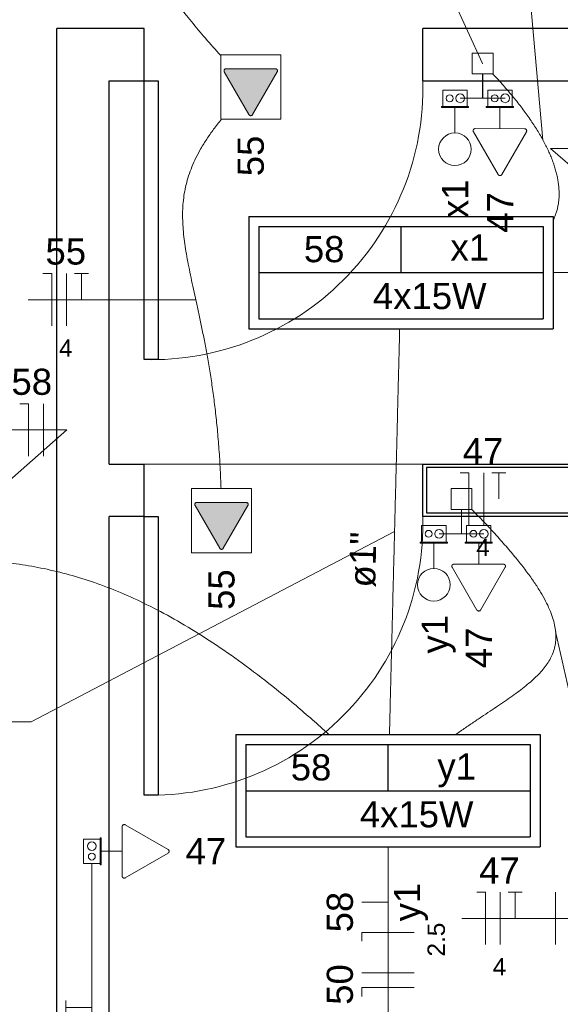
# Model space of a CAD drawing. Header units: millimetres. Extents: x -8 to 220, y -114 to 51.
# Tile 60 of 82: x 35.1 to 36.65, y 39 to 41.82. Entities that reach past the tile are written whole.
import ezdxf

# ---------------------------------------------------------------- set-up
doc = ezdxf.new("R2010")
doc.units = ezdxf.units.MM
doc.header["$MEASUREMENT"] = 0
for name, color, linetype, lineweight in [('0.1', 1, 'Continuous', 9), ('EL-Condutos', 4, 'Continuous', 5), ('EL-Conexões', 9, 'Continuous', 5), ('EL-Fios (Fase 1)', 7, 'Continuous', 5), ('EL-Fios (Neutro)', 7, 'Continuous', 5), ('EL-Fios (Retorno)', 7, 'Continuous', 5), ('EL-Fios (Terra)', 7, 'Continuous', 5), ('EL-Interruptor', 5, 'Continuous', 5), ('EL-Textos conduto', 7, 'Continuous', 5), ('EL-Textos fios', 7, 'Continuous', 5), ('EL-Tomadas', 4, 'Continuous', 5), ('IFC-Caixa de passagem-Contorno', 44, 'Continuous', 5), ('Textos', 7, 'Continuous', 5)]:
    doc.layers.add(name, color=color, linetype=linetype, lineweight=lineweight)
for name, color, linetype in [('Arq-parede-alta', 5, 'Continuous'), ('JANELA', 3, 'Continuous'), ('P-SIMBOL', 5, 'Continuous'), ('parede', 5, 'Continuous'), ('porta', 3, 'Continuous')]:
    doc.layers.add(name, color=color, linetype=linetype)
doc.styles.add('Arial', font='arial.ttf')

msp = doc.modelspace()

# ---------------------------------------------------------------- hatches: boundary and pattern name
at = {"layer": 'EL-Tomadas', "linetype": 'Continuous'}
for points in [[(35.77112762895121, 41.54988971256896), (35.841922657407, 41.67251446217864), (35.84236458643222, 41.67756658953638), (35.8367264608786, 41.68151438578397), (35.69509925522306, 41.68158138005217), (35.68990168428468, 41.67858383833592), (35.68990024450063, 41.67258141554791), (35.76073525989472, 41.54988967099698), (35.76593139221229, 41.54688963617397)], [(35.68712398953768, 40.30510851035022), (35.75791901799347, 40.42773325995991), (35.75836094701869, 40.43278538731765), (35.75272282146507, 40.43673318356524), (35.61109561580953, 40.43680017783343), (35.60589804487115, 40.43380263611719), (35.6058966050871, 40.42780021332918), (35.67673162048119, 40.30510846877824), (35.68192775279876, 40.30210843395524)]]:
    msp.add_hatch(color=256, dxfattribs=at).paths.add_polyline_path(points)

# ---------------------------------------------------------------- linework, layer by layer
at = {"layer": '0.1', "color": 8}
msp.add_line((36.25979490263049, 40.5467550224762), (35.45979490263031, 40.5467550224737), dxfattribs=at)
for centre, end in [((35.47979490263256, 41.62675502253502), 1.468800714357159), ((35.47979490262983, 40.37675502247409), 1.468800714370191)]:
    msp.add_arc(centre, 0.7802563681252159, 268.5311992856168, end, dxfattribs=at)
at = {"layer": 'Arq-parede-alta', "color": 8, "ltscale": 0.03}
for p, q in [((35.20979490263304, 37.09673493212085), (35.20979490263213, 41.79675502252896)), ((35.35979490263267, 40.5467550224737), (35.35979490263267, 41.64675502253)), ((35.45979490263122, 40.39675502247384), (35.45979490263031, 40.5467550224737)), ((36.25979490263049, 40.39675502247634), (36.25979490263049, 40.5467550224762)), ((35.35979490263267, 37.24672333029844), (35.35979490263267, 40.39675502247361))]:
    msp.add_line(p, q, dxfattribs=at)
at = {"layer": 'EL-Condutos', "linetype": 'Continuous'}
for points in [[(35.67908909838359, 41.72019229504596), (35.63571386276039, 41.76915818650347), (35.59535667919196, 41.81720372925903), (35.55783796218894, 41.86431230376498), (35.52297812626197, 41.9104672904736), (35.49059758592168, 41.95565206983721), (35.4605167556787, 41.99985002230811), (35.43255605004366, 42.0430445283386), (35.40653588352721, 42.085218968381), (35.38227667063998, 42.12635672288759), (35.3595988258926, 42.1664411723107), (35.33832276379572, 42.20545569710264), (35.31826889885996, 42.2433836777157), (35.29925764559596, 42.28020849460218), (35.28110941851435, 42.3159135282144), (35.26364463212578, 42.35048215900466), (35.24668370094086, 42.38389776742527), (35.23004703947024, 42.41614373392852), (35.21355506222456, 42.44720343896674), (35.19702818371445, 42.47706026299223), (35.18028681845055, 42.50569758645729), (35.16315138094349, 42.5330987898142), (35.14544228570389, 42.55924725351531), (35.12697994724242, 42.5841263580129), (35.10758478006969, 42.6077194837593), (35.08707719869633, 42.63001001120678), (35.06527761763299, 42.65098132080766), (35.0420064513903, 42.67061679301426), (35.01708411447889, 42.68889980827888), (34.99033102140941, 42.70581374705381), (34.96156758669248, 42.72134198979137)], [(36.43111113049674, 41.69675502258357), (36.43113348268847, 41.69675502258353), (36.43115439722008, 41.6967550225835), (36.43117397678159, 41.69675502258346), (36.43119232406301, 41.69675502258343), (36.43120954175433, 41.6967550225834), (36.43122573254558, 41.69675502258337), (36.43124099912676, 41.69675502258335), (36.43125544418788, 41.69675502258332), (36.43126917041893, 41.69675502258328), (36.43128228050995, 41.69675502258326), (36.43129487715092, 41.69675502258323), (36.43130706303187, 41.69675502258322), (36.43131894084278, 41.69675502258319), (36.43133061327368, 41.69675502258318), (36.43134218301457, 41.69675502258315), (36.43135375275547, 41.69675502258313), (36.43136542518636, 41.69675502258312), (36.43137730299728, 41.69675502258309), (36.43138948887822, 41.69675502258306), (36.4314020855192, 41.69675502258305), (36.43141519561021, 41.69675502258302), (36.43142892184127, 41.69675502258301), (36.43144336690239, 41.69675502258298), (36.43145863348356, 41.69675502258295), (36.43147482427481, 41.69675502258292), (36.43149204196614, 41.69675502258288), (36.43151038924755, 41.69675502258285), (36.43152996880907, 41.69675502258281), (36.43155088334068, 41.69675502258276), (36.4315732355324, 41.69675502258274)], [(36.45983504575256, 41.66727931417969), (36.47565761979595, 41.650329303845), (36.49081709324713, 41.63353722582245), (36.50531052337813, 41.61690799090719), (36.51913496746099, 41.60044650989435), (36.53228748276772, 41.58415769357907), (36.54476512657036, 41.56804645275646), (36.55656495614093, 41.55211769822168), (36.56768402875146, 41.53637634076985), (36.57811940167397, 41.5208272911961), (36.58786813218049, 41.50547546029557), (36.59692727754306, 41.49032575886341), (36.60529389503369, 41.47538309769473), (36.61296504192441, 41.46065238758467), (36.61993777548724, 41.44613853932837), (36.62620915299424, 41.43184646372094), (36.6317762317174, 41.41778107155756), (36.63663606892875, 41.40394727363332), (36.64078572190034, 41.39034998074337), (36.64422224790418, 41.37699410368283), (36.6469427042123, 41.36388455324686), (36.64894414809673, 41.35102624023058), (36.65022363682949, 41.33842407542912), (36.65077822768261, 41.32608296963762), (36.65060497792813, 41.3140078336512), (36.64970094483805, 41.30220357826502), (36.64806318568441, 41.29067511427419), (36.64568875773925, 41.27942735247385), (36.64257471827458, 41.26846520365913), (36.63871812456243, 41.25779357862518), (36.63411603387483, 41.24741738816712)], [(35.68052998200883, 40.47565955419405), (35.67792685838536, 40.53803000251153), (35.67414028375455, 40.59711276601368), (35.66931657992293, 40.65306059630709), (35.66360206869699, 40.70602624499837), (35.65714307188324, 40.7561624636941), (35.65008591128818, 40.80362200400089), (35.64257690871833, 40.8485576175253), (35.63476238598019, 40.89112205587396), (35.62678866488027, 40.93146807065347), (35.61880206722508, 40.96974841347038), (35.61094891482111, 41.00611583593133), (35.60337552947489, 41.0407230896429), (35.59622823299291, 41.07372292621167), (35.58965334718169, 41.10526809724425), (35.58379719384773, 41.13551135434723), (35.57880609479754, 41.16460544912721), (35.57482637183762, 41.19270313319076), (35.57200434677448, 41.21995715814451), (35.57048634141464, 41.24652027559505), (35.5704186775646, 41.27254523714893), (35.57194767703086, 41.2981847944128), (35.57521966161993, 41.32359169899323), (35.58038095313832, 41.34891870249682), (35.58757787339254, 41.37431855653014), (35.59695674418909, 41.39994401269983), (35.60866388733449, 41.42594782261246), (35.62284562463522, 41.45248273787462), (35.63964827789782, 41.47970151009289), (35.65921816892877, 41.50775689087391), (35.6817016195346, 41.53680163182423)], [(37.43623537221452, 41.09675502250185), (37.40467048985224, 41.09675502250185), (37.37409916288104, 41.09675502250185), (37.34445042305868, 41.09675502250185), (37.31565330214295, 41.09675502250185), (37.28763683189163, 41.09675502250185), (37.26033004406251, 41.09675502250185), (37.23366197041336, 41.09675502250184), (37.20756164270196, 41.09675502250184), (37.1819580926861, 41.09675502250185), (37.15678035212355, 41.09675502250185), (37.13195745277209, 41.09675502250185), (37.10741842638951, 41.09675502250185), (37.0830923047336, 41.09675502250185), (37.05890811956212, 41.09675502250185), (37.03479490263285, 41.09675502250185), (37.0106816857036, 41.09675502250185), (36.98649750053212, 41.09675502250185), (36.96217137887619, 41.09675502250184), (36.93763235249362, 41.09675502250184), (36.91280945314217, 41.09675502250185), (36.88763171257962, 41.09675502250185), (36.86202816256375, 41.09675502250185), (36.83592783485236, 41.09675502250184), (36.8092597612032, 41.09675502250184), (36.78195297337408, 41.09675502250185), (36.75393650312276, 41.09675502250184), (36.72513938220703, 41.09675502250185), (36.69549064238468, 41.09675502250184), (36.66491931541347, 41.09675502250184), (36.6333544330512, 41.09675502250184)], [(36.16384726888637, 39.76999181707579), (36.1651666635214, 39.82232808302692), (36.16641580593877, 39.87187766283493), (36.16759971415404, 39.91883960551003), (36.16872340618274, 39.96341296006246), (36.16979190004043, 40.0057967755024), (36.17081021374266, 40.04619010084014), (36.17178336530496, 40.08479198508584), (36.1727163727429, 40.12180147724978), (36.17361425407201, 40.15741762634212), (36.17448202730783, 40.19183948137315), (36.17532471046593, 40.22526609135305), (36.17614732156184, 40.25789650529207), (36.1769548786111, 40.28992977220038), (36.17775239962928, 40.32156494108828), (36.1785449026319, 40.35300106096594), (36.17933740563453, 40.38443718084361), (36.18013492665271, 40.41607234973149), (36.18094248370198, 40.44810561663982), (36.18176509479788, 40.48073603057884), (36.18260777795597, 40.51416264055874), (36.1834755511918, 40.54858449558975), (36.18437343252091, 40.58420064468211), (36.18530643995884, 40.62121013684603), (36.18627959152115, 40.65981202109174), (36.18729790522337, 40.70020534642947), (36.18836639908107, 40.74258916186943), (36.18949009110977, 40.78716251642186), (36.19067399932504, 40.83412445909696), (36.19192314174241, 40.88367403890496), (36.19324253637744, 40.9360103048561)], [(36.37065267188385, 40.44675502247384), (36.37064592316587, 40.44675502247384), (36.37063960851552, 40.44675502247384), (36.37063369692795, 40.44675502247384), (36.37062815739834, 40.44675502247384), (36.37062295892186, 40.44675502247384), (36.37061807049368, 40.44675502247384), (36.37061346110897, 40.44675502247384), (36.37060909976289, 40.44675502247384), (36.37060495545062, 40.44675502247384), (36.37060099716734, 40.44675502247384), (36.3705971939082, 40.44675502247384), (36.37059351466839, 40.44675502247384), (36.37058992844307, 40.44675502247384), (36.3705864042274, 40.44675502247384), (36.37058291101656, 40.44675502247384), (36.37057941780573, 40.44675502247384), (36.37057589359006, 40.44675502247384), (36.37057230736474, 40.44675502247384), (36.37056862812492, 40.44675502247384), (36.37056482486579, 40.44675502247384), (36.3705608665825, 40.44675502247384), (36.37055672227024, 40.44675502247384), (36.37055236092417, 40.44675502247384), (36.37054775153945, 40.44675502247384), (36.37054286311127, 40.44675502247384), (36.37053766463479, 40.44675502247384), (36.37053212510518, 40.44675502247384), (36.37052621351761, 40.44675502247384), (36.37051989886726, 40.44675502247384), (36.37051315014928, 40.44675502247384)], [(36.40042624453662, 40.41651117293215), (36.43943884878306, 40.37589231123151), (36.47464069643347, 40.33773758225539), (36.50614049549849, 40.30192410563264), (36.53404695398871, 40.26832900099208), (36.55846877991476, 40.23682938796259), (36.57951468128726, 40.20730238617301), (36.59729336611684, 40.17962511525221), (36.6119135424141, 40.15367469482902), (36.62348391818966, 40.1293282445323), (36.63211320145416, 40.1064628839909), (36.63791010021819, 40.08495573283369), (36.64098332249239, 40.0646839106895), (36.64144157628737, 40.04552453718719), (36.63939356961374, 40.0273547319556), (36.63494801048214, 40.01005161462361), (36.62821360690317, 39.99349230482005), (36.61929906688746, 39.97755392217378), (36.60831309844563, 39.96211358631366), (36.59536440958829, 39.94704841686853), (36.58056170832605, 39.93223553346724), (36.56401370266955, 39.91755205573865), (36.5458291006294, 39.90287510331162), (36.52611661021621, 39.88808179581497), (36.50498493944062, 39.87304925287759), (36.48254279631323, 39.85765459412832), (36.45889888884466, 39.84177493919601), (36.43416192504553, 39.82528740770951), (36.40844061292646, 39.80806911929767), (36.38184366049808, 39.78999719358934), (36.354479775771, 39.77094875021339)], [(35.98916169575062, 39.77191696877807), (35.89584946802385, 39.85347252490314), (35.806160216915, 39.92629704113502), (35.71978190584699, 39.99080925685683), (35.63640249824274, 40.04742791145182), (35.55570995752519, 40.09657174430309), (35.47739224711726, 40.13865949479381), (35.40113733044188, 40.17410990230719), (35.32663317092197, 40.20334170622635), (35.25356773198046, 40.2267736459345), (35.18162897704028, 40.24482446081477), (35.11050486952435, 40.25791289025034), (35.0398833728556, 40.26645767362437), (34.96945245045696, 40.27087755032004), (34.89890006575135, 40.27159125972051), (34.82791418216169, 40.26901754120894), (34.75618276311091, 40.26357513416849), (34.68339377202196, 40.25568277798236), (34.60923517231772, 40.24575921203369), (34.53339492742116, 40.23422317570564), (34.45556100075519, 40.22149340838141), (34.37542135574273, 40.20798864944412), (34.29266395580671, 40.19412763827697), (34.20697676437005, 40.18032911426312), (34.1180477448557, 40.16701181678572), (34.02556486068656, 40.15459448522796), (33.92921607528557, 40.14349585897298), (33.82868935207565, 40.13413467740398), (33.72367265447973, 40.12692967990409), (33.61385394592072, 40.12229960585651), (33.49892118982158, 40.12066319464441)], [(36.15979490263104, 38.19539900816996), (36.15979490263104, 38.25187147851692), (36.15979490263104, 38.30529916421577), (36.15979490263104, 38.35589954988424), (36.15979490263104, 38.40389012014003), (36.15979490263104, 38.44948835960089), (36.15979490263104, 38.49291175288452), (36.15979490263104, 38.53437778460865), (36.15979490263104, 38.57410393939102), (36.15979490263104, 38.61230770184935), (36.15979490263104, 38.64920655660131), (36.15979490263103, 38.68501798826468), (36.15979490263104, 38.71995948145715), (36.15979490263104, 38.75424852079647), (36.15979490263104, 38.78810259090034), (36.15979490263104, 38.82173917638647), (36.15979490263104, 38.85537576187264), (36.15979490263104, 38.88922983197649), (36.15979490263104, 38.92351887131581), (36.15979490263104, 38.95846036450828), (36.15979490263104, 38.99427179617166), (36.15979490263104, 39.03117065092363), (36.15979490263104, 39.06937441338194), (36.15979490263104, 39.10910056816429), (36.15979490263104, 39.15056659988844), (36.15979490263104, 39.19398999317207), (36.15979490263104, 39.23958823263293), (36.15979490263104, 39.28757880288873), (36.15979490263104, 39.33817918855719), (36.15979490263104, 39.39160687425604), (36.15979490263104, 39.448079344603)], [(35.30979490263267, 39.40005815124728), (35.30979490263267, 39.35164472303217), (35.30979490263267, 39.30619525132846), (35.30979490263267, 39.26349345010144), (35.30979490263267, 39.22332303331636), (35.30979490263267, 39.18546771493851), (35.30979490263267, 39.14971120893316), (35.30979490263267, 39.11583722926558), (35.30979490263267, 39.08362948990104), (35.30979490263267, 39.05287170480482), (35.30979490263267, 39.02334758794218), (35.30979490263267, 38.99484085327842), (35.30979490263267, 38.96713521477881), (35.30979490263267, 38.94001438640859), (35.30979490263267, 38.91326208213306), (35.30979490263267, 38.88666201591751), (35.30979490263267, 38.85999790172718), (35.30979490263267, 38.83305345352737), (35.30979490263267, 38.80561238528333), (35.30979490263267, 38.77745841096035), (35.30979490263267, 38.7483752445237), (35.30979490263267, 38.71814659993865), (35.30979490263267, 38.68655619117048), (35.30979490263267, 38.65338773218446), (35.30979490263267, 38.61842493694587), (35.30979490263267, 38.58145151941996), (35.30979490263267, 38.54225119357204), (35.30979490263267, 38.50060767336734), (35.30979490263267, 38.45630467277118), (35.30979490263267, 38.40912590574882), (35.30979490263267, 38.35885508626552)]]:
    msp.add_spline(points, degree=3, dxfattribs=at)
at = {"layer": 'EL-Conexões'}
for p, q in [((36.43111113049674, 41.66675502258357), (36.43111113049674, 41.59675502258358)), ((36.4315732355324, 41.66675502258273), (36.4315732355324, 41.59675502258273)), ((36.43111113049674, 41.59675502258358), (36.36681156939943, 41.59675502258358)), ((36.4315732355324, 41.59675502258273), (36.49587279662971, 41.59675502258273)), ((36.37051315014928, 40.41675502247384), (36.37051315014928, 40.34675502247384)), ((36.37065267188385, 40.41675502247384), (36.37065267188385, 40.34675502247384)), ((36.37051315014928, 40.34675502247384), (36.30621358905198, 40.34675502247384)), ((36.37065267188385, 40.34675502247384), (36.43495223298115, 40.34675502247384))]:
    msp.add_line(p, q, dxfattribs=at)
for points in [[(36.46111113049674, 41.72675502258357), (36.46111113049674, 41.66675502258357), (36.40111113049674, 41.66675502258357), (36.40111113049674, 41.72675502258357), (36.46111113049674, 41.72675502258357)], [(36.46157323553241, 41.72675502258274), (36.46157323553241, 41.66675502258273), (36.4015732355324, 41.66675502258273), (36.4015732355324, 41.72675502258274), (36.46157323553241, 41.72675502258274)], [(36.40051315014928, 40.47675502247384), (36.40051315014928, 40.41675502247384), (36.34051315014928, 40.41675502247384), (36.34051315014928, 40.47675502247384), (36.40051315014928, 40.47675502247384)], [(36.40065267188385, 40.47675502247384), (36.40065267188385, 40.41675502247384), (36.34065267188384, 40.41675502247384), (36.34065267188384, 40.47675502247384), (36.40065267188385, 40.47675502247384)]]:
    msp.add_lwpolyline(points, dxfattribs=at)
at = {"layer": 'EL-Fios (Fase 1)'}
for p, q in [((35.23751070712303, 40.94375507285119), (35.23751070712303, 41.09375507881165)), ((35.17135381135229, 40.56980636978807), (35.17135381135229, 40.71980637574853)), ((36.43486862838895, 40.37175501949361), (36.43486862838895, 40.52175502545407)), ((36.48207422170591, 39.16797430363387), (36.48207422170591, 39.31797430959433)), ((36.64010993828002, 39.16797430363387), (36.64010993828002, 39.31797430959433)), ((36.23479490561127, 39.08691775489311), (36.08479489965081, 39.08691775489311))]:
    msp.add_line(p, q, dxfattribs=at)
at = {"layer": 'EL-Fios (Neutro)'}
for p, q in [((35.16965356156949, 41.09375507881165), (35.1946535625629, 41.09375507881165)), ((35.1946535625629, 40.94375507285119), (35.1946535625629, 41.09375507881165)), ((35.10349666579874, 40.71980637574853), (35.12849666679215, 40.71980637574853)), ((35.12849666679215, 40.56980636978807), (35.12849666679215, 40.71980637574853)), ((36.3670114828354, 40.52175502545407), (36.39201148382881, 40.52175502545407)), ((36.39201148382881, 40.37175501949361), (36.39201148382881, 40.52175502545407)), ((36.41421707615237, 39.31797430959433), (36.43921707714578, 39.31797430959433)), ((36.43921707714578, 39.16797430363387), (36.43921707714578, 39.31797430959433)), ((36.23479490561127, 39.20209632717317), (36.08479489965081, 39.20209632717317)), ((36.08479489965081, 39.17709632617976), (36.08479489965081, 39.20209632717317)), ((36.23479490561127, 39.04406061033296), (36.08479489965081, 39.04406061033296)), ((36.08479489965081, 39.01906060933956), (36.08479489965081, 39.04406061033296))]:
    msp.add_line(p, q, dxfattribs=at)
at = {"layer": 'EL-Fios (Retorno)'}
msp.add_line((36.15979490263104, 39.28959632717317), (36.08479489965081, 39.28959632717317), dxfattribs=at)
at = {"layer": 'EL-Fios (Terra)'}
for points in [[(35.28036785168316, 41.01875507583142), (35.28036785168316, 41.09375507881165), (35.26036785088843, 41.09375507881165), (35.30036785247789, 41.09375507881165)], [(36.47772577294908, 40.44675502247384), (36.47772577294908, 40.52175502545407), (36.45772577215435, 40.52175502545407), (36.49772577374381, 40.52175502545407)], [(36.52493136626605, 39.2429743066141), (36.52493136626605, 39.31797430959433), (36.50493136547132, 39.31797430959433), (36.54493136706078, 39.31797430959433)], [(35.30979490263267, 38.98685072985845), (35.23479489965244, 38.98685072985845), (35.23479489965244, 38.96685072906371), (35.23479489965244, 39.00685073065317)]]:
    msp.add_lwpolyline(points, dxfattribs=at)
at = {"layer": 'EL-Interruptor'}
for p, q in [((36.35181156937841, 41.49738426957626), (36.3518115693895, 41.56995509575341)), ((36.29121358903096, 40.24738426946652), (36.29121358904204, 40.31995509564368))]:
    msp.add_line(p, q, dxfattribs=at)
for centre in [(36.35181156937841, 41.45050926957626), (36.29121358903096, 40.20050926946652)]:
    msp.add_circle(centre, 0.046875, dxfattribs=at)
at = {"layer": 'EL-Textos fios'}
for p, q in [((36.43134218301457, 41.69675502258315), (36.28534507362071, 42.01275213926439)), ((36.60444214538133, 41.47695300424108), (36.55801357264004, 41.99741884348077)), ((37.03479490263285, 41.09675502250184), (36.62651176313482, 41.45258370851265)), ((36.62651176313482, 41.45258370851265), (37.46420504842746, 41.45258370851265)), ((35.12679641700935, 41.01875507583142), (35.34322499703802, 41.01875507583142)), ((35.60818572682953, 41.01875507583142), (35.34322499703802, 41.01875507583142)), ((34.36131731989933, 40.6448063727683), (35.23853314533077, 40.6448063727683)), ((34.8090340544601, 40.26784040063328), (35.23853314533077, 40.6448063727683)), ((36.17854490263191, 40.35300106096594), (35.13546027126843, 39.80688369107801)), ((36.64084529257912, 40.06616007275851), (36.82580244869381, 39.2429743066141)), ((34.41628016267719, 39.80688369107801), (35.13546027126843, 39.80688369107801)), ((36.37135993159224, 39.2429743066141), (36.82580244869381, 39.2429743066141))]:
    msp.add_line(p, q, dxfattribs=at)
at = {"layer": 'EL-Tomadas'}
for p, q in [((35.76073525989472, 41.54988967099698), (35.68990024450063, 41.67258141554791)), ((35.69509925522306, 41.68158138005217), (35.8367264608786, 41.68151438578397)), ((35.841922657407, 41.67251446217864), (35.77112762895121, 41.54988971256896)), ((36.48087279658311, 41.50965066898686), (36.48087279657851, 41.56995509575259)), ((36.47567657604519, 41.37802592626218), (36.40484156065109, 41.50071767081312)), ((36.41004057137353, 41.50971763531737), (36.55166777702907, 41.50965064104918)), ((36.55686397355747, 41.50065071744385), (36.48606894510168, 41.37802596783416)), ((35.67673162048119, 40.30510846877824), (35.6058966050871, 40.42780021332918)), ((35.61109561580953, 40.43680017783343), (35.75272282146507, 40.43673318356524)), ((35.75791901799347, 40.42773325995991), (35.68712398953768, 40.30510851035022)), ((36.41995223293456, 40.25965066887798), (36.41995223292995, 40.31995509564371)), ((36.41475601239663, 40.1280259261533), (36.34392099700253, 40.25071767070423)), ((36.34912000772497, 40.25971763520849), (36.49074721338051, 40.25965064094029)), ((36.49594340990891, 40.25065071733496), (36.42514838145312, 40.12802596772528)), ((35.40589920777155, 39.51134522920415), (35.52852395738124, 39.44055020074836)), ((35.39683228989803, 39.36452182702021), (35.39689928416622, 39.50614903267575)), ((35.39689925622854, 39.4353540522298), (35.33659482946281, 39.43535405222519)), ((35.52852399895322, 39.43015783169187), (35.40583225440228, 39.35932281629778))]:
    msp.add_line(p, q, dxfattribs=at)
for points in [[(35.85192259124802, 41.5368896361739), (35.85192259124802, 41.72154788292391), (35.67990098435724, 41.72154788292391), (35.67990098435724, 41.5368896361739), (35.85192259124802, 41.5368896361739)], [(35.69509925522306, 41.68158138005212), (35.69440252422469, 41.68154112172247), (35.69371518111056, 41.68142023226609), (35.69304652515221, 41.68122034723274), (35.692405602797, 41.68094417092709), (35.69180108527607, 41.68059543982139), (35.69124115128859, 41.68017887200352), (35.69073337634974, 41.67970010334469), (35.69028463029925, 41.67916561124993), (35.68990098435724, 41.67858262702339), (35.68958762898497, 41.67795903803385), (35.68934880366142, 41.67730328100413), (35.68918773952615, 41.67662422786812), (35.68910661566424, 41.67593106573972), (35.68910652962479, 41.67523317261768), (35.68918748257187, 41.67453999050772), (35.68934837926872, 41.67386089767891), (35.68958704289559, 41.67320508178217), (35.68990024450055, 41.67258141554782)], [(35.84192265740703, 41.67251446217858), (35.84223579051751, 41.67313798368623), (35.84247442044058, 41.6737936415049), (35.84263532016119, 41.6744725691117), (35.84271631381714, 41.6751655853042), (35.84271630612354, 41.67586331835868), (35.84263529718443, 41.67655633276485), (35.84247438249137, 41.67723525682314), (35.84223573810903, 41.6778909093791), (35.84192259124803, 41.67851442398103), (35.84153917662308, 41.67909736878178), (35.84109067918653, 41.67963186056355), (35.84058316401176, 41.68011067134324), (35.84002349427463, 41.68052732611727), (35.8394192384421, 41.68087619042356), (35.8387785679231, 41.68115254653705), (35.83811014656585, 41.68135265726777), (35.83742301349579, 41.68147381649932), (35.8367264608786, 41.68151438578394)], [(35.76073525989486, 41.54988967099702), (35.76111867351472, 41.54930671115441), (35.76156717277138, 41.54877220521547), (35.76207469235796, 41.54829338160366), (35.76263436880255, 41.5478767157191), (35.76323863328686, 41.54752784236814), (35.76387931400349, 41.54725147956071), (35.76454774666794, 41.54705136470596), (35.76523489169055, 41.54693020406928), (35.76593145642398, 41.54688963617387), (35.76662802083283, 41.54693020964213), (35.76731516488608, 41.54705137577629), (35.76798359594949, 41.5472514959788), (35.76862427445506, 41.54752786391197), (35.7692285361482, 41.5478767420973), (35.76978820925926, 41.54829341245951), (35.77029572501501, 41.54877224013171), (35.77074421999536, 41.54930674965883), (35.77112762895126, 41.54988971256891)], [(36.41004057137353, 41.50971763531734), (36.40934384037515, 41.5096773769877), (36.40865649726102, 41.50955648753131), (36.40798784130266, 41.50935660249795), (36.40734691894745, 41.50908042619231), (36.40674240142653, 41.5087316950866), (36.40618246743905, 41.50831512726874), (36.40567469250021, 41.50783635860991), (36.4052259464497, 41.50730186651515), (36.4048423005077, 41.50671888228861), (36.40452894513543, 41.50609529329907), (36.40429011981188, 41.50543953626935), (36.40412905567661, 41.50476048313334), (36.4040479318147, 41.50406732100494), (36.40404784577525, 41.50336942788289), (36.40412879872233, 41.50267624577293), (36.40428969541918, 41.50199715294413), (36.40452835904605, 41.50134133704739), (36.40484156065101, 41.50071767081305)], [(36.55686397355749, 41.5006507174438), (36.55717710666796, 41.50127423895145), (36.55741573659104, 41.50192989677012), (36.55757663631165, 41.50260882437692), (36.55765762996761, 41.50330184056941), (36.557657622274, 41.50399957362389), (36.55757661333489, 41.50469258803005), (36.55741569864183, 41.50537151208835), (36.55717705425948, 41.50602716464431), (36.55686390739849, 41.50665067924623), (36.55648049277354, 41.507233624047), (36.55603199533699, 41.50776811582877), (36.55552448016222, 41.50824692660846), (36.55496481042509, 41.50866358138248), (36.55436055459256, 41.50901244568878), (36.55371988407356, 41.50928880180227), (36.55305146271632, 41.50948891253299), (36.55236432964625, 41.50961007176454), (36.55166777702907, 41.50965064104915)], [(36.47567657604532, 41.37802592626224), (36.47605998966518, 41.37744296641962), (36.47650848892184, 41.37690846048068), (36.47701600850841, 41.37642963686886), (36.47757568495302, 41.37601297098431), (36.47817994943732, 41.37566409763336), (36.47882063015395, 41.37538773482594), (36.47948906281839, 41.37518761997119), (36.48017620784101, 41.3750664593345), (36.48087277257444, 41.37502589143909), (36.48156933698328, 41.37506646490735), (36.48225648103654, 41.37518763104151), (36.48292491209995, 41.37538775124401), (36.48356559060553, 41.37566411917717), (36.48416985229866, 41.37601299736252), (36.48472952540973, 41.37642966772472), (36.48523704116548, 41.37690849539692), (36.48568553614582, 41.37744300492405), (36.48606894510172, 41.37802596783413)], [(35.76791895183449, 40.29210843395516), (35.76791895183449, 40.47676668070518), (35.59589734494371, 40.47676668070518), (35.59589734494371, 40.29210843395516), (35.76791895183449, 40.29210843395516)], [(35.61109561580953, 40.43680017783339), (35.61039888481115, 40.43675991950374), (35.60971154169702, 40.43663903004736), (35.60904288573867, 40.43643914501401), (35.60840196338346, 40.43616296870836), (35.60779744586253, 40.43581423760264), (35.60723751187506, 40.43539766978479), (35.60672973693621, 40.43491890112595), (35.60628099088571, 40.4343844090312), (35.60589734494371, 40.43380142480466), (35.60558398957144, 40.43317783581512), (35.60534516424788, 40.4325220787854), (35.60518410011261, 40.43184302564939), (35.6051029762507, 40.431149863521), (35.60510289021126, 40.43045197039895), (35.60518384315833, 40.42975878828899), (35.60534473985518, 40.42907969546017), (35.60558340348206, 40.42842387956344), (35.60589660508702, 40.42780021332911)], [(35.7579190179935, 40.42773325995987), (35.75823215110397, 40.4283567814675), (35.75847078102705, 40.42901243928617), (35.75863168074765, 40.42969136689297), (35.75871267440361, 40.43038438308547), (35.75871266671, 40.43108211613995), (35.75863165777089, 40.4317751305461), (35.75847074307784, 40.43245405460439), (35.75823209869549, 40.43310970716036), (35.75791895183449, 40.43373322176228), (35.75753553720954, 40.43431616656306), (35.75708703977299, 40.43485065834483), (35.75657952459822, 40.43532946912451), (35.75601985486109, 40.43574612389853), (35.75541559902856, 40.43609498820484), (35.75477492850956, 40.43637134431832), (35.75410650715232, 40.43657145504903), (35.75341937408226, 40.43669261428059), (35.75272282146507, 40.43673318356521)], [(35.67673162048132, 40.30510846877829), (35.67711503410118, 40.30452550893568), (35.67756353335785, 40.30399100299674), (35.67807105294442, 40.30351217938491), (35.67863072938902, 40.30309551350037), (35.67923499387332, 40.30274664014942), (35.67987567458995, 40.30247027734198), (35.6805441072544, 40.30227016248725), (35.68123125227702, 40.30214900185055), (35.68192781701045, 40.30210843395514), (35.68262438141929, 40.3021490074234), (35.68331152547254, 40.30227017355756), (35.68397995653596, 40.30247029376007), (35.68462063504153, 40.30274666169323), (35.68522489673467, 40.30309553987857), (35.68578456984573, 40.30351221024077), (35.68629208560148, 40.30399103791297), (35.68674058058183, 40.30452554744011), (35.68712398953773, 40.30510851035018)], [(36.34912000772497, 40.25971763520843), (36.34842327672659, 40.2596773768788), (36.34773593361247, 40.25955648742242), (36.34706727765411, 40.25935660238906), (36.3464263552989, 40.25908042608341), (36.34582183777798, 40.25873169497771), (36.3452619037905, 40.25831512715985), (36.34475412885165, 40.25783635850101), (36.34430538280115, 40.25730186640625), (36.34392173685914, 40.25671888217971), (36.34360838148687, 40.25609529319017), (36.34336955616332, 40.25543953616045), (36.34320849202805, 40.25476048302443), (36.34312736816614, 40.25406732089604), (36.34312728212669, 40.253369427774), (36.34320823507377, 40.25267624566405), (36.34336913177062, 40.25199715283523), (36.34360779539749, 40.25134133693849), (36.34392099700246, 40.25071767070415)], [(36.49594340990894, 40.25065071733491), (36.49625654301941, 40.25127423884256), (36.49649517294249, 40.25192989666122), (36.4966560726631, 40.25260882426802), (36.49673706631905, 40.25330184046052), (36.49673705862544, 40.25399957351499), (36.49665604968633, 40.25469258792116), (36.49649513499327, 40.25537151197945), (36.49625649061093, 40.25602716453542), (36.49594334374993, 40.25665067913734), (36.49555992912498, 40.25723362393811), (36.49511143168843, 40.25776811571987), (36.49460391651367, 40.25824692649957), (36.49404424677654, 40.25866358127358), (36.493439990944, 40.25901244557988), (36.49279932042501, 40.25928880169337), (36.49213089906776, 40.25948891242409), (36.4914437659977, 40.25961007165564), (36.49074721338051, 40.25965064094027)], [(36.41475601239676, 40.12802592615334), (36.41513942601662, 40.12744296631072), (36.41558792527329, 40.12690846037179), (36.41609544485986, 40.12642963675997), (36.41665512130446, 40.12601297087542), (36.41725938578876, 40.12566409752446), (36.41790006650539, 40.12538773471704), (36.41856849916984, 40.12518761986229), (36.41925564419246, 40.12506645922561), (36.41995220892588, 40.1250258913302), (36.42064877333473, 40.12506646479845), (36.42133591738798, 40.1251876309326), (36.4220043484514, 40.12538775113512), (36.42264502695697, 40.12566411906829), (36.42324928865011, 40.12601299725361), (36.42380896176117, 40.12642966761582), (36.42431647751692, 40.12690849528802), (36.42476497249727, 40.12744300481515), (36.42514838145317, 40.12802596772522)], [(35.4058992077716, 39.51134522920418), (35.40527568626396, 39.51165836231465), (35.40462002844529, 39.51189699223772), (35.40394110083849, 39.51205789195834), (35.40324808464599, 39.51213888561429), (35.40255035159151, 39.51213887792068), (35.40185733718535, 39.51205786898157), (35.40117841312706, 39.5118969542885), (35.40052276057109, 39.51165830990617), (35.39989924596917, 39.51134516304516), (35.3993163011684, 39.51096174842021), (35.39878180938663, 39.51051325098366), (35.39830299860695, 39.5100057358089), (35.39788634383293, 39.50944606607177), (35.39753747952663, 39.50884181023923), (35.39726112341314, 39.50820113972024), (35.39706101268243, 39.507532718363), (35.39693985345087, 39.50684558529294), (35.39689928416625, 39.50614903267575)], [(35.52852399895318, 39.430157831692), (35.52910695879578, 39.43054124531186), (35.52964146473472, 39.43098974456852), (35.53012028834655, 39.4314972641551), (35.5305369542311, 39.43205694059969), (35.53088582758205, 39.432661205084), (35.53116219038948, 39.43330188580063), (35.53136230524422, 39.43397031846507), (35.53148346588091, 39.4346574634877), (35.53152403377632, 39.43535402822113), (35.53148346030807, 39.43605059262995), (35.5313622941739, 39.43673773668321), (35.5311621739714, 39.43740616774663), (35.53088580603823, 39.43804684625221), (35.53053692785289, 39.43865110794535), (35.53012025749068, 39.4392107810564), (35.52964142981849, 39.43971829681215), (35.52910692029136, 39.44016679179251), (35.52852395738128, 39.4405502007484)], [(35.39683228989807, 39.36452182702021), (35.39687254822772, 39.36382509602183), (35.3969934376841, 39.3631377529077), (35.39719332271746, 39.36246909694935), (35.3974694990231, 39.36182817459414), (35.39781823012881, 39.36122365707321), (35.39823479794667, 39.36066372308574), (35.3987135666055, 39.36015594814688), (35.39924805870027, 39.35970720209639), (35.3998310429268, 39.35932355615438), (35.40045463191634, 39.35901020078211), (35.40111038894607, 39.35877137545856), (35.40178944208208, 39.35861031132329), (35.40248260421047, 39.35852918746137), (35.40318049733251, 39.35852910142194), (35.40387367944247, 39.35861005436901), (35.40455277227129, 39.35877095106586), (35.40520858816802, 39.35900961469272), (35.40583225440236, 39.35932281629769)]]:
    msp.add_lwpolyline(points, dxfattribs=at)
at = {"layer": 'IFC-Caixa de passagem-Contorno'}
for p, q in [((36.31681156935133, 41.57295497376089), (36.31681156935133, 41.62045497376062)), ((36.31681156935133, 41.62045497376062), (36.38681156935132, 41.62045497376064)), ((36.38681156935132, 41.57295497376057), (36.38681156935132, 41.62045497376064)), ((36.44587279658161, 41.57295497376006), (36.44587279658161, 41.62045497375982)), ((36.44587279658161, 41.62045497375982), (36.5158727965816, 41.62045497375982)), ((36.5158727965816, 41.57295497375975), (36.5158727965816, 41.62045497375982)), ((36.31281163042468, 41.57295497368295), (36.39081150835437, 41.57295497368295)), ((36.31281163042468, 41.56995509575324), (36.31281163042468, 41.57295497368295)), ((36.31281163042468, 41.56995509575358), (36.39081150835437, 41.56995509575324)), ((36.39081150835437, 41.56995509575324), (36.39081150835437, 41.57295497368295)), ((36.44187285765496, 41.57295497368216), (36.51987273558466, 41.5729549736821)), ((36.44187285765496, 41.56995509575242), (36.44187285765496, 41.5729549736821)), ((36.44187285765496, 41.56995509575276), (36.51987273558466, 41.56995509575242)), ((36.51987273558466, 41.56995509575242), (36.51987273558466, 41.5729549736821)), ((36.25621358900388, 40.32295497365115), (36.25621358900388, 40.37045497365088)), ((36.25621358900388, 40.37045497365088), (36.32621358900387, 40.37045497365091)), ((36.32621358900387, 40.32295497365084), (36.32621358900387, 40.37045497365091)), ((36.38495223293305, 40.32295497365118), (36.38495223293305, 40.37045497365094)), ((36.38495223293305, 40.37045497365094), (36.45495223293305, 40.37045497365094)), ((36.45495223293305, 40.32295497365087), (36.45495223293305, 40.37045497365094)), ((36.25221365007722, 40.32295497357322), (36.33021352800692, 40.32295497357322)), ((36.25221365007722, 40.31995509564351), (36.25221365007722, 40.32295497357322)), ((36.25221365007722, 40.31995509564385), (36.33021352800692, 40.31995509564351)), ((36.33021352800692, 40.31995509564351), (36.33021352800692, 40.32295497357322)), ((36.3809522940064, 40.32295497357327), (36.4589521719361, 40.32295497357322)), ((36.3809522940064, 40.31995509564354), (36.3809522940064, 40.32295497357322)), ((36.3809522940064, 40.31995509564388), (36.4589521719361, 40.31995509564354)), ((36.4589521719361, 40.31995509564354), (36.4589521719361, 40.32295497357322)), ((35.28609495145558, 39.40035405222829), (35.28609495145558, 39.47035405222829)), ((35.33359495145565, 39.47035405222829), (35.28609495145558, 39.47035405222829)), ((35.33359495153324, 39.39635411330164), (35.3335949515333, 39.47435399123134)), ((35.33659482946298, 39.47435399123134), (35.3335949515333, 39.47435399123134)), ((35.33659482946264, 39.39635411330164), (35.33659482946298, 39.47435399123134)), ((35.33359495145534, 39.40035405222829), (35.28609495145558, 39.40035405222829)), ((35.33659482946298, 39.39635411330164), (35.3335949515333, 39.39635411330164))]:
    msp.add_line(p, q, dxfattribs=at)
for centre, radius in [((36.33681156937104, 41.5967550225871), 0.00995042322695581), ((36.36681156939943, 41.59675502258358), 0.01248072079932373), ((36.46587279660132, 41.59675502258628), 0.00995042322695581), ((36.49587279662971, 41.59675502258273), 0.01248072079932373), ((36.30621358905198, 40.34675502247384), 0.01248072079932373), ((36.43495223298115, 40.34675502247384), 0.01248072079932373), ((36.27621358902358, 40.34675502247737), 0.00995042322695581), ((36.40495223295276, 40.3467550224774), 0.00995042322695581), ((35.30979490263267, 39.4503540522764), 0.01248072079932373), ((35.30979490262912, 39.420354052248), 0.00995042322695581)]:
    msp.add_circle(centre, radius, dxfattribs=at)
at = {"layer": 'JANELA', "color": 8}
msp.add_lwpolyline([(37.09979490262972, 40.40675502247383), (37.79979490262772, 40.40675502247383), (37.79979490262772, 40.53675502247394), (36.26979490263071, 40.53675502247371), (36.26979490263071, 40.40675502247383), (36.96979490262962, 40.40675502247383), (36.96979490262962, 39.33175502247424), (37.09979490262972, 39.33175502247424)], close=True, dxfattribs=at)
at = {"layer": 'P-SIMBOL'}
for p, q in [((35.76051990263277, 41.25800502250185), (36.63406990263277, 41.25800502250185)), ((35.76051990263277, 41.25800502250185), (35.76051990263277, 40.93550502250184)), ((36.63406990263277, 41.25800502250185), (36.63406990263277, 40.93550502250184)), ((35.78926990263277, 41.22925502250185), (36.60531990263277, 41.22925502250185)), ((35.78926990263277, 41.22925502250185), (35.78926990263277, 40.96425502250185)), ((36.19731969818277, 41.09675502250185), (36.19731969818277, 41.22925502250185)), ((36.60531990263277, 41.22925502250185), (36.60531990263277, 40.96425502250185)), ((35.78926990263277, 41.09675502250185), (36.60531990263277, 41.09675502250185)), ((35.78926990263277, 40.96425502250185), (36.60531990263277, 40.96425502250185)), ((35.76051990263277, 40.93550502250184), (36.63406990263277, 40.93550502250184)), ((35.72301990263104, 39.77049709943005), (36.59656990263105, 39.77049709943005)), ((35.72301990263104, 39.77049709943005), (35.72301990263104, 39.44799709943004)), ((36.59656990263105, 39.77049709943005), (36.59656990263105, 39.44799709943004)), ((35.75176990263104, 39.74174709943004), (36.56781990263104, 39.74174709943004)), ((35.75176990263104, 39.74174709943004), (35.75176990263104, 39.47674709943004)), ((36.15981969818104, 39.60924709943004), (36.15981969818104, 39.74174709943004)), ((36.56781990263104, 39.74174709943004), (36.56781990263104, 39.47674709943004)), ((35.75176990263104, 39.60924709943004), (36.56781990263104, 39.60924709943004)), ((35.75176990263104, 39.47674709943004), (36.56781990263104, 39.47674709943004)), ((35.72301990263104, 39.44799709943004), (36.59656990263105, 39.44799709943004))]:
    msp.add_line(p, q, dxfattribs=at)
at = {"layer": 'parede', "color": 8}
for p, q in [((35.45979490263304, 41.79675502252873), (35.20979490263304, 41.79675502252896)), ((38.8597949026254, 41.79675502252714), (36.25979490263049, 41.7967550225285)), ((36.25979490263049, 41.64675502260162), (36.25979490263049, 41.79675502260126)), ((35.35979490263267, 41.64675502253), (35.45979490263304, 41.64675502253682)), ((36.2597949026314, 41.64675502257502), (38.70979490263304, 41.64675502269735)), ((36.25979490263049, 41.64675502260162), (36.35979490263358, 41.64675502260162)), ((35.35979490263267, 40.5467550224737), (35.45979490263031, 40.5467550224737)), ((36.25979490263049, 40.5467550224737), (37.80979490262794, 40.5467550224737)), ((35.45979490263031, 40.39675502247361), (35.35979490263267, 40.39675502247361)), ((36.9597949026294, 40.39675502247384), (36.25979490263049, 40.39675502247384))]:
    msp.add_line(p, q, dxfattribs=at)
msp.add_lwpolyline([(35.45979490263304, 41.64675502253), (35.45979490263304, 41.79675502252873)], dxfattribs=at)
at = {"layer": 'porta', "color": 8}
for points in [[(35.45979490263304, 40.84675502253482), (35.45979490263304, 41.646755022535), (35.499794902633, 41.646755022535), (35.499794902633, 40.84675502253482)], [(35.45979490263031, 39.59675502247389), (35.45979490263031, 40.39675502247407), (35.49979490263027, 40.39675502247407), (35.49979490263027, 39.59675502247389)]]:
    msp.add_lwpolyline(points, close=True, dxfattribs=at)

# ---------------------------------------------------------------- texts
at = {"layer": 'EL-Textos conduto', "insert": (36.12471805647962, 40.1919123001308), "char_height": 0.075, "width": 0.3189786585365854, "attachment_point": 7, "rotation": 88.55635681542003, "line_spacing_factor": 0.6, "style": 'Arial'}
msp.add_mtext('ø1"', dxfattribs=at)
at = {"layer": 'EL-Textos fios', "attachment_point": 8, "line_spacing_factor": 0.6, "style": 'Arial'}
for s, insert, char_height, width in [('55', (35.23501070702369, 41.11850507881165), 0.075, 0.2330030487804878), ('4', (35.23501070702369, 40.85475507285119), 0.05, 0.07766768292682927), ('58', (35.13742523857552, 40.74455637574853), 0.075, 0.2330030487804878), ('47', (36.43236862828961, 40.54650502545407), 0.075, 0.2330030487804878), ('4', (36.43236862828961, 40.28275501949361), 0.05, 0.07766768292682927), ('47', (36.47957422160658, 39.34272430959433), 0.075, 0.2330030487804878), ('4', (36.47957422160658, 39.07897430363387), 0.05, 0.07766768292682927)]:
    msp.add_mtext(s, dxfattribs=dict(at, insert=insert, char_height=char_height, width=width))
at = {"layer": 'EL-Textos fios', "attachment_point": 8, "rotation": 90.00021045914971, "line_spacing_factor": 0.6, "style": 'Arial'}
for s, insert, char_height, width in [('58', (36.0600448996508, 39.26101400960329), 0.075, 0.2330030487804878), ('y1', (36.27454490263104, 39.28959632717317), 0.075, 0.2213414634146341), ('2.5', (36.32379490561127, 39.1819961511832), 0.05, 0.1941310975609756), ('50', (36.0600448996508, 39.05298918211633), 0.075, 0.2330030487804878)]:
    msp.add_mtext(s, dxfattribs=dict(at, insert=insert, char_height=char_height, width=width))
at = {"layer": 'Textos', "char_height": 0.075, "attachment_point": 9, "rotation": 90.00021045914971, "line_spacing_factor": 0.6, "style": 'Arial'}
for s, insert, width in [('55', (35.80432415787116, 41.4896203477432), 0.2330030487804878), ('x1', (36.38984566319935, 41.3635526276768), 0.2213414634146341), ('47', (36.51896235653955, 41.32749162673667), 0.2330030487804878), ('55', (35.72032051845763, 40.24483914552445), 0.2330030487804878), ('y1', (36.35399768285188, 40.11355262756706), 0.2213414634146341), ('47', (36.45804179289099, 40.07749162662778), 0.2330030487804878)]:
    msp.add_mtext(s, dxfattribs=dict(at, insert=insert, width=width))
at = {"layer": 'Textos', "char_height": 0.075, "attachment_point": 7, "line_spacing_factor": 0.6, "style": 'Arial'}
for s, insert, width in [('58', (35.91823963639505, 41.1252871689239), 0.2330030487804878), ('x1', (36.33902709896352, 41.13106931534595), 0.2213414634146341), ('4x15W', (36.11647343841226, 40.99061394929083), 0.6521341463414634), ('58', (35.88073963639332, 39.63777924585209), 0.2330030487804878), ('y1', (36.3015270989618, 39.61881139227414), 0.2213414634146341), ('4x15W', (36.07897343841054, 39.50310602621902), 0.6521341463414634), ('47', (35.57905829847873, 39.39844361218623), 0.2330030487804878)]:
    msp.add_mtext(s, dxfattribs=dict(at, insert=insert, width=width))

doc.saveas('drawing.dxf')
